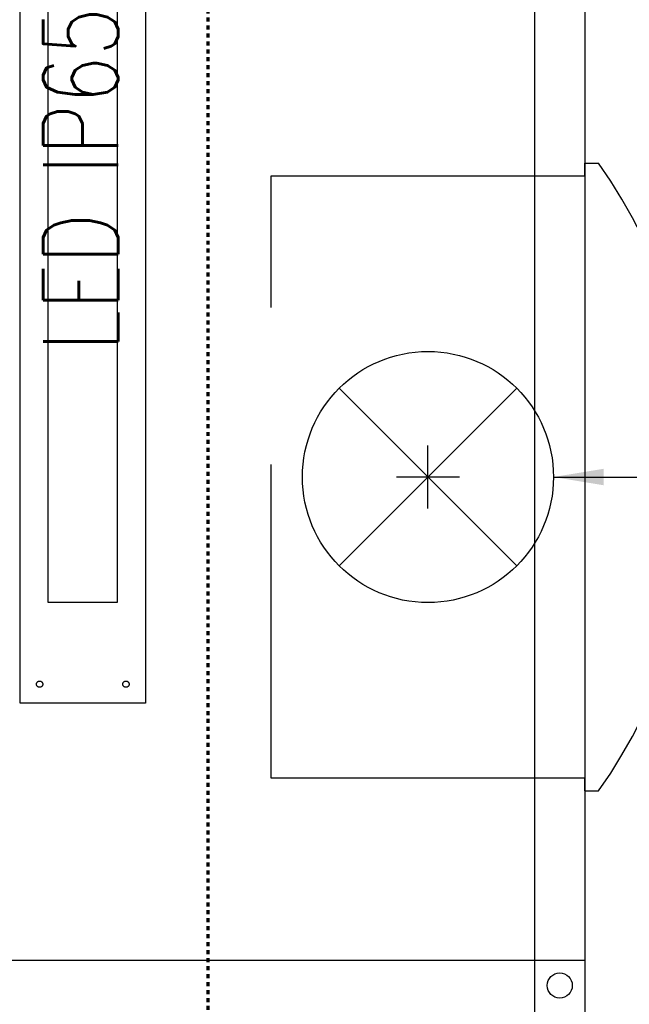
# Model space of a CAD drawing. Header units: millimetres. Extents: x -56641 to 6003, y -24465 to 16563.
# Tile 43 of 79: x -31763 to -31278, y -1507 to -722. Entities that reach past the tile are written whole.
import ezdxf
from ezdxf.enums import TextEntityAlignment as Align

# ---------------------------------------------------------------- set-up
doc = ezdxf.new("R2010")
doc.units = ezdxf.units.MM
doc.linetypes.add('HIDDEN', pattern=[375, 250, -125])
doc.linetypes.add('Kreska', pattern=[6.35, 3.175, -3.175])
doc.layers.add('G-ANNO-SYMB', color=7, linetype='Continuous', lineweight=5)
for name, color, linetype in [('JEVENHUUVA', 7, 'Continuous'), ('JEVENKATKOVIIVAT', 5, 'HIDDEN'), ('JEVENMITAT', 2, 'Continuous'), ('JEVENVALAISIN', 2, 'HIDDEN'), ('KATKOVIIVAT', 5, 'HIDDEN'), ('MITAT', 2, 'Continuous'), ('MUOTOVIIVAT', 7, 'Continuous')]:
    doc.layers.add(name, color=color, linetype=linetype)
doc.styles.add('ROMANS', font='romans')
doc.dimstyles.get("Standard").update_dxf_attribs({"dimtxt": 0.18, "dimasz": 0.18, "dimexe": 0.18, "dimexo": 0.0625, "dimgap": 0.09, "dimtad": 0, "dimtih": 1, "dimtoh": 1, "dimdec": 4, "dimzin": 0, "dimdsep": 46, "dimtxsty": 'Standard', "dimcen": 0.09, "dimadec": 0, "dimazin": 0, "dimtfac": 1, "dimtdec": 4, "dimtofl": 0, "dimtmove": 0, "dimatfit": 3, "dimfxl": 1, "dimtolj": 1, "dimtzin": 0, "dimarcsym": 0})

# ---------------------------------------------------------------- blocks, each defined once
blk = doc.blocks.new('*U355')
at = {"layer": 'JEVENVALAISIN', "color": 5, "ltscale": 50}
blk.add_lwpolyline([(530, 0), (-530, 0), (-530, 100), (530, 100)], close=True, dxfattribs=at)
at = {"layer": 'JEVENVALAISIN', "color": 51, "ltscale": 50, "true_color": 0xf8f6b0}
blk.add_lwpolyline([(450, 22.5), (-450, 22.5), (-450, 77.5), (450, 77.5), (450, 22.5)], dxfattribs=at)
at = {"layer": 'JEVENVALAISIN', "color": 5, "ltscale": 50}
for centre in [(-515, 84.37), (-515, 15.62)]:
    blk.add_circle(centre, 2.5, dxfattribs=at)
at = {"layer": 'JEVENMITAT', "style": 'ROMANS', "width": 0.75}
blk.add_text('LED IP65 4000K', height=60, dxfattribs=at).set_placement((0, 51.68), align=Align.MIDDLE)
blk = doc.blocks.new('TULO330-200')
at = {"layer": 'KATKOVIIVAT'}
for p, q in [((-240, 0), (-240, 250)), ((-240, 250), (240, 250)), ((240, 250), (240, 0)), ((240, 0), (-240, 0))]:
    blk.add_line(p, q, dxfattribs=at)
at = {"layer": 'MITAT'}
for p, q in [((0, 100), (0, 150)), ((-25, 125), (25, 125))]:
    blk.add_line(p, q, dxfattribs=at)
at = {"layer": 'MUOTOVIIVAT'}
for p, q in [((-70.71, 195.71), (70.71, 54.29)), ((-70.71, 54.29), (70.71, 195.71)), ((-250, 0), (-250, -10.98)), ((-250, 0), (-240, 0)), ((240, 0), (250, 0)), ((250, 0), (250, -10.98))]:
    blk.add_line(p, q, dxfattribs=at)
blk.add_circle((0, 125), 100, dxfattribs=at)
blk.add_arc((0, 345), 435, 234.92049, 305.07951, dxfattribs=at)
at = {"layer": 'MITAT', "insert": (-71.63, -130), "char_height": 50, "attachment_point": 6, "style": 'ROMANS'}
blk.add_mtext('%%c200', dxfattribs=at)
at = {"layer": 'MITAT', "annotation_type": 0, "has_hookline": 1, "hookline_direction": 1, "text_width": 173.81}
blk.add_leader([(0, 25), (0, -175), (-51.63, -175)], dimstyle='Standard', override={"dimtxt": 40, "dimasz": 40, "dimexe": 40, "dimexo": 40, "dimgap": 20, "dimtad": 1, "dimtih": 0, "dimdec": 0, "dimtxsty": 'ROMANS', "dimcen": 25, "dimtdec": 1}, dxfattribs=at)

msp = doc.modelspace()

# ---------------------------------------------------------------- linework, layer by layer
at = {"layer": 'G-ANNO-SYMB', "linetype": 'Kreska', "lineweight": 70}
msp.add_line((-31613.016, -23094.679), (-31613.016, 9589.963), dxfattribs=at)
at = {"layer": 'JEVENHUUVA'}
msp.add_lwpolyline([(-33712.911, 38.487), (-31312.911, 38.487), (-31312.911, -3061.513), (-33712.911, -3061.513), (-33712.911, 38.487)], dxfattribs=at)
msp.add_circle((-31332.911, -1491.513), 10, dxfattribs=at)
at = {"layer": 'JEVENKATKOVIIVAT', "ltscale": 50}
for p, q in [((-31352.911, 38.487), (-31352.911, -3061.513)), ((-31312.911, -1471.513), (-33712.911, -1471.513))]:
    msp.add_line(p, q, dxfattribs=at)

# ---------------------------------------------------------------- block references
at = {"rotation": 89.99999999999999}
msp.add_blockref('*U355', (-31662.911, -736.513), dxfattribs=at)
at = {"layer": 'JEVENHUUVA', "rotation": 89.99999999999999}
msp.add_blockref('TULO330-200', (-31312.911, -1086.513), dxfattribs=at)

doc.saveas('drawing.dxf')
